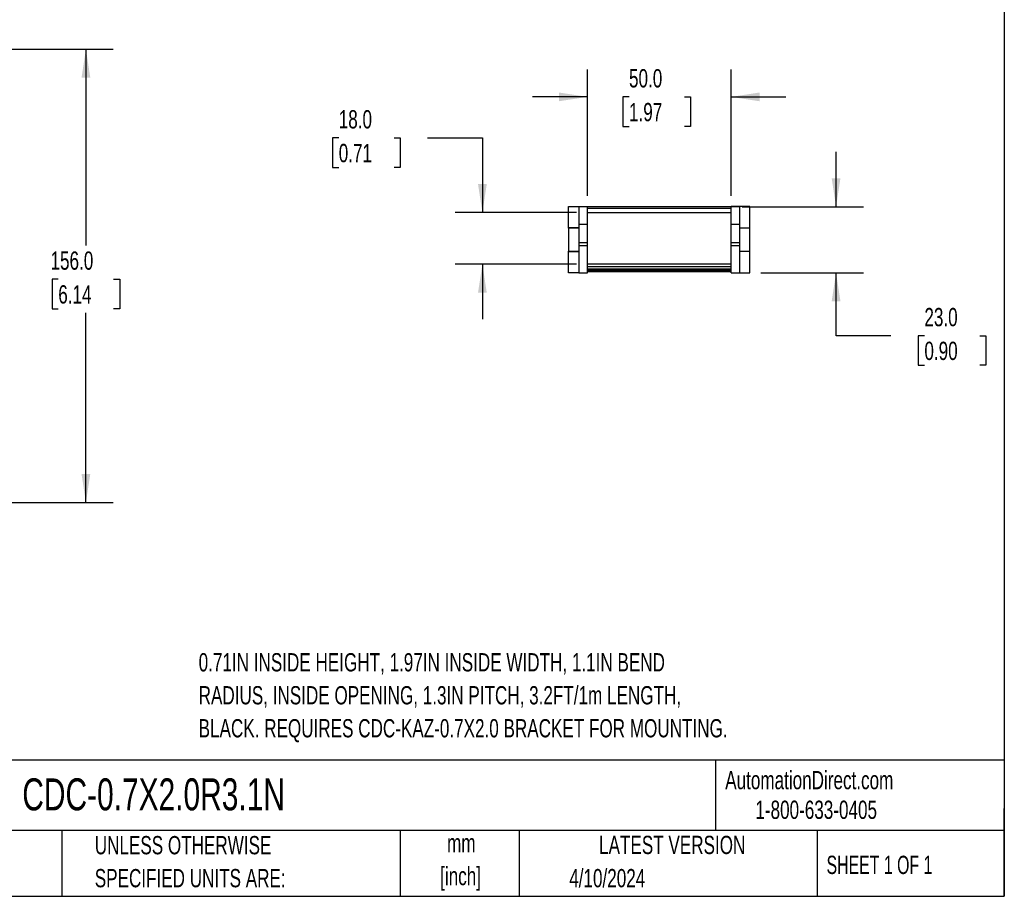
# Model space of a CAD drawing. Header units: millimetres. Extents: x 19 to 819, y 19 to 629.
# Tile 3 of 9: x 477 to 819, y 19 to 324. Entities that reach past the tile are written whole.
import ezdxf

# ---------------------------------------------------------------- set-up
doc = ezdxf.new("R2010")
doc.units = ezdxf.units.MM
doc.header["$LTSCALE"] = 3
doc.layers.add('DIMENSIONS', color=140, linetype='Continuous', lineweight=25)
doc.layers.add('TEXT', color=140, linetype='Continuous', lineweight=25)
doc.styles.add('SLDTEXTSTYLE0', font='TXT', dxfattribs={"width": 0.7})
doc.styles.add('SLDTEXTSTYLE1', font='TXT', dxfattribs={"width": 0.65})
doc.dimstyles.new('SLDDIMSTYLE1', dxfattribs={"dimtxt": 6.474023, "dimasz": 9.906, "dimexe": 0, "dimexo": 0.0625, "dimgap": 1.618506, "dimtad": 0, "dimtih": 1, "dimtoh": 1, "dimrnd": 1e-09, "dimzin": 4, "dimdsep": 46, "dimtxsty": 'SLDTEXTSTYLE0', "dimsah": 1, "dimcen": 0.09, "dimadec": 0, "dimazin": 1, "dimtfac": 1, "dimtofl": 0, "dimtmove": 0, "dimatfit": 3, "dimfxl": 0, "dimfrac": 2, "dimtolj": 1, "dimtzin": 12, "dimarcsym": 0})
doc.dimstyles.new('SLDDIMSTYLE4', dxfattribs={"dimtxt": 6.474023, "dimasz": 9.906, "dimexe": 0, "dimexo": 0.0625, "dimgap": 1.618506, "dimtad": 0, "dimtih": 1, "dimtoh": 1, "dimrnd": 1e-09, "dimzin": 4, "dimdsep": 46, "dimtxsty": 'SLDTEXTSTYLE0', "dimsah": 1, "dimcen": 0.09, "dimadec": 0, "dimazin": 1, "dimtfac": 1, "dimtmove": 0, "dimatfit": 0, "dimfxl": 0, "dimfrac": 2, "dimtolj": 1, "dimtzin": 12, "dimarcsym": 0})

# ---------------------------------------------------------------- blocks, each defined once
blk = doc.blocks.new('_D_2')
at = {"layer": 'DIMENSIONS'}
for p, q in [((101.36, 313.61), (509.27, 313.61)), ((499.75, 313.61), (499.75, 245.36)), ((490.13, 233.63), (487.95, 233.63)), ((487.95, 233.63), (487.95, 223.34)), ((509.37, 233.63), (511.54, 233.63)), ((511.54, 233.63), (511.54, 223.34)), ((487.95, 223.34), (490.13, 223.34)), ((511.54, 223.34), (509.37, 223.34)), ((499.75, 156), (499.75, 221.89)), ((300.13, 156), (509.27, 156))]:
    blk.add_line(p, q, dxfattribs=at)
for points in [[(499.75, 313.61), (498.22, 303.71), (501.27, 303.71)], [(499.75, 156), (501.27, 165.9), (498.22, 165.9)]]:
    blk.add_solid(points, dxfattribs=at)
at = {"layer": 'DIMENSIONS', "char_height": 6.35, "attachment_point": 1, "style": 'SLDTEXTSTYLE0'}
for s, insert in [('156.0', (487.44, 243.26)), ('6.14', (490.13, 231.52))]:
    blk.add_mtext(s, dxfattribs=dict(at, insert=insert))
blk = doc.blocks.new('_D_3')
at = {"layer": 'DIMENSIONS'}
for p, q in [((674.14, 262.56), (674.14, 306.54)), ((724.14, 262.56), (724.14, 306.54)), ((674.14, 297.01), (655.09, 297.01)), ((688.63, 297.01), (686.45, 297.01)), ((686.45, 297.01), (686.45, 286.73)), ((707.87, 297.01), (710.04, 297.01)), ((710.04, 297.01), (710.04, 286.73)), ((724.14, 297.01), (743.19, 297.01)), ((686.45, 286.73), (688.63, 286.73)), ((710.04, 286.73), (707.87, 286.73))]:
    blk.add_line(p, q, dxfattribs=at)
for points in [[(674.14, 297.01), (664.23, 298.54), (664.23, 295.49)], [(724.14, 297.01), (734.04, 295.49), (734.04, 298.54)]]:
    blk.add_solid(points, dxfattribs=at)
at = {"layer": 'DIMENSIONS', "char_height": 6.35, "attachment_point": 1, "style": 'SLDTEXTSTYLE0'}
for s, insert in [('50.0', (688.63, 306.65)), ('1.97', (688.63, 294.91))]:
    blk.add_mtext(s, dxfattribs=dict(at, insert=insert))
blk = doc.blocks.new('_D_4')
at = {"layer": 'DIMENSIONS'}
for p, q in [((587.68, 282.76), (585.5, 282.76)), ((585.5, 282.76), (585.5, 272.47)), ((606.92, 282.76), (609.09, 282.76)), ((609.09, 282.76), (609.09, 272.47)), ((618.59, 282.76), (637.64, 282.76)), ((637.64, 282.76), (637.64, 256.81)), ((585.5, 272.47), (587.68, 272.47)), ((609.09, 272.47), (606.92, 272.47)), ((670.33, 256.81), (628.11, 256.81)), ((670.33, 238.81), (628.11, 238.81)), ((637.64, 238.81), (637.64, 219.76))]:
    blk.add_line(p, q, dxfattribs=at)
for points in [[(637.64, 256.81), (639.16, 266.71), (636.11, 266.71)], [(637.64, 238.81), (636.11, 228.9), (639.16, 228.9)]]:
    blk.add_solid(points, dxfattribs=at)
at = {"layer": 'DIMENSIONS', "char_height": 6.35, "attachment_point": 1, "style": 'SLDTEXTSTYLE0'}
for s, insert in [('18.0', (587.68, 292.4)), ('0.71', (587.68, 280.66))]:
    blk.add_mtext(s, dxfattribs=dict(at, insert=insert))
blk = doc.blocks.new('_D_5')
at = {"layer": 'DIMENSIONS'}
for p, q in [((760.64, 258.81), (760.64, 277.86)), ((727.95, 258.81), (770.16, 258.81)), ((734.45, 235.86), (770.16, 235.86)), ((760.64, 213.98), (760.64, 235.86)), ((779.69, 213.98), (760.64, 213.98)), ((791.36, 213.98), (789.18, 213.98)), ((789.18, 213.98), (789.18, 203.7)), ((810.59, 213.98), (812.77, 213.98)), ((812.77, 213.98), (812.77, 203.7)), ((789.18, 203.7), (791.36, 203.7)), ((812.77, 203.7), (810.59, 203.7))]:
    blk.add_line(p, q, dxfattribs=at)
for points in [[(760.64, 258.81), (762.16, 268.71), (759.11, 268.71)], [(760.64, 235.86), (759.11, 225.95), (762.16, 225.95)]]:
    blk.add_solid(points, dxfattribs=at)
at = {"layer": 'DIMENSIONS', "char_height": 6.35, "attachment_point": 1, "style": 'SLDTEXTSTYLE0'}
for s, insert in [('23.0', (791.36, 223.62)), ('0.90', (791.36, 211.88))]:
    blk.add_mtext(s, dxfattribs=dict(at, insert=insert))

msp = doc.modelspace()

# ---------------------------------------------------------------- linework, layer by layer
for p, q in [((667.636, 251.442), (667.636, 258.855)), ((667.636, 258.855), (671.136, 258.855)), ((671.136, 258.855), (674.136, 258.855)), ((671.136, 258.855), (671.136, 258.749)), ((674.136, 258.749), (671.136, 258.749)), ((671.136, 258.749), (671.136, 252.755)), ((674.136, 258.749), (674.136, 258.855)), ((724.136, 258.805), (674.136, 258.805)), ((674.136, 252.755), (674.136, 258.749)), ((674.136, 258.305), (724.136, 258.305)), ((727.136, 258.855), (724.136, 258.855)), ((724.136, 258.855), (724.136, 258.749)), ((727.136, 258.749), (724.136, 258.749)), ((724.136, 252.755), (724.136, 258.749)), ((727.136, 258.749), (727.136, 258.855)), ((730.636, 258.855), (727.136, 258.855)), ((727.136, 252.755), (727.136, 258.749)), ((730.636, 251.442), (730.636, 258.855)), ((674.136, 256.805), (724.136, 256.805)), ((671.136, 251.442), (667.636, 251.442)), ((667.636, 251.355), (667.636, 251.442)), ((671.136, 251.355), (667.636, 251.355)), ((667.636, 251.355), (667.636, 247.355)), ((671.136, 252.755), (674.136, 252.755)), ((671.136, 252.755), (671.136, 246.409)), ((674.136, 246.409), (674.136, 252.755)), ((724.136, 252.755), (727.136, 252.755)), ((724.136, 246.409), (724.136, 252.755)), ((727.136, 246.409), (727.136, 252.755)), ((727.136, 251.442), (730.636, 251.442)), ((730.636, 251.355), (727.136, 251.355)), ((730.636, 251.355), (730.636, 251.442)), ((730.636, 247.355), (730.636, 251.355)), ((667.636, 247.355), (667.636, 243.355)), ((730.636, 243.355), (730.636, 247.355)), ((667.636, 243.355), (671.136, 243.355)), ((667.636, 243.268), (667.636, 243.355)), ((667.636, 235.855), (667.636, 243.268)), ((667.636, 243.268), (671.136, 243.268)), ((671.136, 246.409), (674.136, 246.409)), ((671.136, 246.409), (671.136, 245.358)), ((671.136, 245.358), (674.136, 245.358)), ((671.136, 245.358), (671.136, 235.855)), ((674.136, 245.358), (674.136, 246.409)), ((674.136, 235.855), (674.136, 245.358)), ((724.136, 246.409), (727.136, 246.409)), ((724.136, 245.358), (724.136, 246.409)), ((724.136, 245.358), (727.136, 245.358)), ((724.136, 235.855), (724.136, 245.358)), ((727.136, 245.358), (727.136, 246.409)), ((727.136, 235.855), (727.136, 245.358)), ((727.136, 243.355), (730.636, 243.355)), ((730.636, 243.268), (727.136, 243.268)), ((730.636, 243.268), (730.636, 243.355)), ((730.636, 235.855), (730.636, 243.268)), ((724.136, 238.805), (674.136, 238.805)), ((674.136, 237.986), (724.136, 237.986)), ((674.136, 237.175), (724.136, 237.175)), ((674.136, 236.755), (724.136, 236.755)), ((724.136, 236.598), (674.136, 236.598)), ((671.136, 235.855), (667.636, 235.855)), ((671.136, 235.855), (674.136, 235.855)), ((674.136, 236.255), (724.136, 236.255)), ((724.136, 235.855), (727.136, 235.855)), ((727.136, 235.855), (730.636, 235.855))]:
    msp.add_line(p, q)
at = {"layer": 'TEXT'}
for p, q in [((819.15, 628.65), (819.15, 19.05)), ((819.15, 66.378), (19.05, 66.378)), ((718.726, 66.378), (718.726, 41.91)), ((819.15, 19.05), (819.15, 49.53)), ((819.15, 41.91), (19.05, 41.91)), ((491.341, 41.91), (491.341, 19.05)), ((609.073, 41.91), (609.073, 19.05)), ((650.436, 41.91), (650.436, 19.05)), ((754.046, 41.91), (754.046, 19.05)), ((19.05, 19.05), (819.15, 19.05))]:
    msp.add_line(p, q, dxfattribs=at)

# ---------------------------------------------------------------- texts
for s, insert, char_height, attachment_point, style in [('0.71IN INSIDE HEIGHT, 1.97IN INSIDE WIDTH, 1.1IN BEND', (538.953, 103.595), 6.35, 1, 'SLDTEXTSTYLE0'), ('RADIUS, INSIDE OPENING, 1.3IN PITCH, 3.2FT/1m LENGTH,', (538.953, 92.128), 6.35, 1, 'SLDTEXTSTYLE0'), ('BLACK. REQUIRES CDC-KAZ-0.7X2.0 BRACKET FOR MOUNTING.', (538.953, 80.661), 6.35, 1, 'SLDTEXTSTYLE0'), ('AutomationDirect.com', (722.085, 62.63), 6.35, 1, 'SLDTEXTSTYLE0'), ('CDC-0.7X2.0R3.1N', (477.623, 60.056), 11.1125, 1, 'SLDTEXTSTYLE0'), ('1-800-633-0405', (732.575, 52.311), 6.35, 1, 'SLDTEXTSTYLE0'), ('UNLESS OTHERWISE', (502.824, 40.002), 6.35, 1, 'SLDTEXTSTYLE0'), ('mm', (630.297, 40.723), 6.35, 2, 'SLDTEXTSTYLE0'), ('LATEST VERSION', (703.656, 40.092), 6.35, 2, 'SLDTEXTSTYLE0'), ('SHEET 1 OF 1', (757.324, 33.154), 6.35, 1, 'SLDTEXTSTYLE1'), ('SPECIFIED UNITS ARE:', (502.824, 28.535), 6.35, 1, 'SLDTEXTSTYLE0'), ('[inch]', (630.045, 29.257), 6.35, 2, 'SLDTEXTSTYLE0'), ('4/10/2024', (667.838, 28.54), 6.35, 1, 'SLDTEXTSTYLE0')]:
    msp.add_mtext(s, dxfattribs=dict(at, insert=insert, char_height=char_height, attachment_point=attachment_point, style=style))

# ---------------------------------------------------------------- dimensions: what is measured, and where the dimension line sits
at = {"layer": 'DIMENSIONS'}
for base, p1, p2, dimstyle, picture, middle in [((499.748, 155.997), (97.553, 313.614), (296.322, 155.997), 'SLDDIMSTYLE1', '_D_2', (499.748, 233.625)), ((637.636, 238.805), (674.136, 256.805), (674.136, 238.805), 'SLDDIMSTYLE4', '_D_4', (637.636, 282.763)), ((760.636, 235.855), (724.136, 258.805), (730.636, 235.855), 'SLDDIMSTYLE4', '_D_5', (760.636, 213.985))]:
    dim = msp.add_linear_dim(base=base, p1=p1, p2=p2, angle=90, dimstyle=dimstyle, dxfattribs=at)
    dim.commit()
    dim.dimension.update_dxf_attribs({"geometry": picture, "text_midpoint": middle, "dimtype": 160})
dim = msp.add_linear_dim(base=(724.136, 297.015), p1=(674.136, 258.749), p2=(724.136, 258.749), dimstyle='SLDDIMSTYLE4', dxfattribs=at)
dim.commit()
dim.dimension.update_dxf_attribs({"geometry": '_D_3', "text_midpoint": (698.248, 297.015), "dimtype": 160})

doc.saveas('drawing.dxf')
